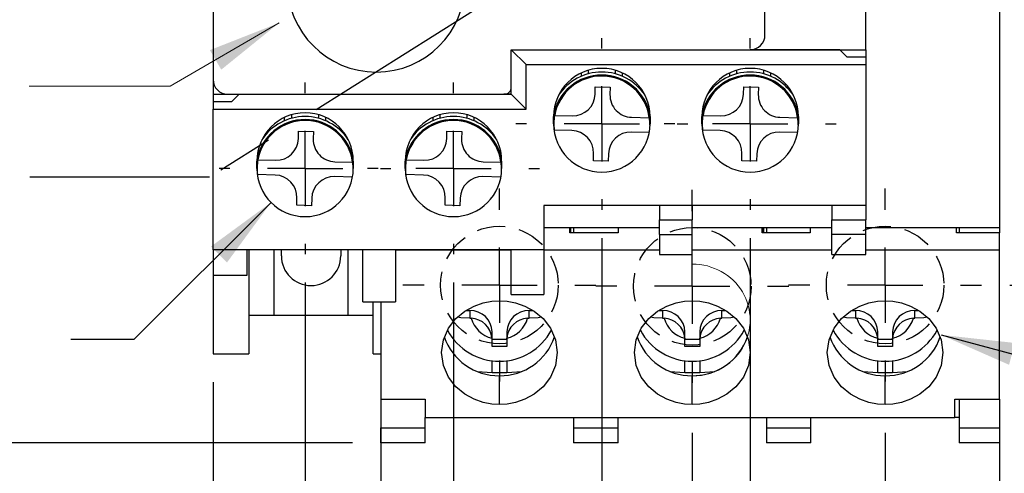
# Model space of a CAD drawing. Header units: millimetres. Extents: x 0 to 419, y 0 to 324.
# Tile 3 of 9: x 72 to 138, y 74 to 105. Entities that reach past the tile are written whole.
import ezdxf

# ---------------------------------------------------------------- set-up
doc = ezdxf.new("R2010")
doc.units = ezdxf.units.MM
doc.header["$LTSCALE"] = 1.5
doc.linetypes.add('CENTERX2', pattern=[20.32, 12.7, -2.54, 2.54, -2.54])
doc.linetypes.add('HIDDEN', pattern=[1.905, 1.27, -0.635])
doc.layers.add('CENTER', color=40, linetype='CENTERX2')
doc.layers.add('HIDDEN', color=102, linetype='HIDDEN')
doc.layers.add('DIMENSIONS', color=140, linetype='Continuous', lineweight=25)
doc.layers.add('TEXT', color=140, linetype='Continuous', lineweight=25)
doc.styles.add('SLDTEXTSTYLE0', font='TXT', dxfattribs={"width": 0.7})
doc.dimstyles.new('SLDDIMSTYLE0', dxfattribs={"dimtxt": 3.237012, "dimasz": 4.953, "dimexe": 0, "dimexo": 0.0625, "dimgap": 0.809253, "dimtad": 0, "dimtih": 1, "dimtoh": 1, "dimdec": 1, "dimrnd": 1e-09, "dimzin": 4, "dimdsep": 46, "dimtxsty": 'SLDTEXTSTYLE0', "dimsah": 1, "dimcen": 0.09, "dimadec": 0, "dimazin": 1, "dimtfac": 1, "dimtdec": 1, "dimtofl": 0, "dimtmove": 0, "dimatfit": 3, "dimfxl": 0, "dimfrac": 2, "dimtolj": 1, "dimtzin": 12, "dimarcsym": 0})
doc.dimstyles.new('SLDDIMSTYLE1', dxfattribs={"dimtxt": 3.237012, "dimasz": 4.953, "dimexe": 0, "dimexo": 0.0625, "dimgap": 0.809253, "dimtad": 0, "dimtih": 1, "dimtoh": 1, "dimdec": 1, "dimrnd": 1e-09, "dimzin": 4, "dimdsep": 46, "dimtxsty": 'SLDTEXTSTYLE0', "dimsah": 1, "dimcen": 0.09, "dimadec": 0, "dimazin": 1, "dimtfac": 1, "dimtdec": 1, "dimtmove": 0, "dimatfit": 0, "dimfxl": 0, "dimfrac": 2, "dimtolj": 1, "dimtzin": 12, "dimarcsym": 0})
doc.dimstyles.new('SLDDIMSTYLE2', dxfattribs={"dimtxt": 3.237012, "dimasz": 4.953, "dimexe": 0, "dimexo": 0.0625, "dimgap": 0.809253, "dimtad": 0, "dimtih": 1, "dimtoh": 1, "dimdec": 1, "dimrnd": 1e-09, "dimzin": 12, "dimdsep": 46, "dimtxsty": 'SLDTEXTSTYLE0', "dimsah": 1, "dimcen": 0.09, "dimadec": 0, "dimazin": 3, "dimtfac": 1, "dimtdec": 1, "dimtmove": 0, "dimatfit": 0, "dimfxl": 0, "dimfrac": 2, "dimtolj": 1, "dimtzin": 12, "dimarcsym": 0})
doc.dimstyles.new('SLDDIMSTYLE3', dxfattribs={"dimtxt": 3.237012, "dimasz": 4.953, "dimexe": 0, "dimexo": 0.0625, "dimgap": 0.809253, "dimtad": 0, "dimtih": 1, "dimtoh": 1, "dimdec": 1, "dimrnd": 1e-09, "dimzin": 12, "dimdsep": 46, "dimtxsty": 'SLDTEXTSTYLE0', "dimsah": 1, "dimcen": 0.09, "dimadec": 0, "dimazin": 3, "dimtfac": 1, "dimtdec": 1, "dimtofl": 0, "dimtmove": 0, "dimatfit": 3, "dimfxl": 0, "dimfrac": 2, "dimtolj": 1, "dimtzin": 12, "dimarcsym": 0})
doc.dimstyles.new('SLDDIMSTYLE4', dxfattribs={"dimtxt": 3.237012, "dimasz": 4.953, "dimexe": 0, "dimexo": 0.0625, "dimgap": 0.809253, "dimtad": 0, "dimtih": 1, "dimtoh": 1, "dimdec": 1, "dimrnd": 1e-09, "dimzin": 12, "dimdsep": 46, "dimtxsty": 'SLDTEXTSTYLE0', "dimsah": 1, "dimcen": 0, "dimadec": 0, "dimazin": 3, "dimtfac": 1, "dimtdec": 1, "dimtofl": 0, "dimtmove": 0, "dimatfit": 3, "dimfxl": 0, "dimfrac": 2, "dimtolj": 1, "dimtzin": 12, "dimarcsym": 0})
doc.dimstyles.new('SLDDIMSTYLE5', dxfattribs={"dimtxt": 3.237012, "dimasz": 4.953, "dimexe": 0, "dimexo": 0.0625, "dimgap": 0.809253, "dimtad": 0, "dimtih": 1, "dimtoh": 1, "dimdec": 1, "dimrnd": 1e-09, "dimzin": 12, "dimdsep": 46, "dimtxsty": 'SLDTEXTSTYLE0', "dimsah": 1, "dimcen": 0, "dimadec": 0, "dimazin": 3, "dimtfac": 1, "dimtdec": 1, "dimtofl": 0, "dimtmove": 0, "dimatfit": 3, "dimfxl": 0, "dimfrac": 2, "dimtolj": 1, "dimtzin": 12, "dimarcsym": 0})
doc.dimstyles.new('SLDDIMSTYLE6', dxfattribs={"dimtxt": 0.18, "dimasz": 4.953, "dimexe": 0, "dimexo": 0.0625, "dimgap": 0, "dimtad": 0, "dimtih": 1, "dimtoh": 1, "dimdec": 0, "dimrnd": 1e-09, "dimzin": 0, "dimdsep": 46, "dimtxsty": 'Standard', "dimsah": 1, "dimcen": 0.09, "dimadec": 0, "dimazin": 0, "dimtfac": 4.953, "dimtdec": 0, "dimtofl": 0, "dimtmove": 0, "dimatfit": 3, "dimfxl": 0, "dimfrac": 2, "dimtolj": 1, "dimtzin": 0, "dimarcsym": 0})

# ---------------------------------------------------------------- blocks, each defined once
blk = doc.blocks.new('_D')
at = {"layer": 'DIMENSIONS'}
for p, q in [((91.732, 203.328), (28.877, 203.328)), ((33.639, 203.328), (33.639, 155.533)), ((28.83, 129.996), (27.743, 129.996)), ((27.743, 129.996), (27.743, 124.851)), ((38.449, 129.996), (39.536, 129.996)), ((39.536, 129.996), (39.536, 124.851)), ((27.743, 124.851), (28.83, 124.851)), ((39.536, 124.851), (38.449, 124.851)), ((33.639, 76.331), (33.639, 124.127)), ((94.034, 76.331), (28.877, 76.331))]:
    blk.add_line(p, q, dxfattribs=at)
for points in [[(33.639, 203.328), (32.877, 198.375), (34.401, 198.375)], [(33.639, 76.331), (34.401, 81.284), (32.877, 81.284)]]:
    blk.add_solid(points, dxfattribs=at)
at = {"layer": 'DIMENSIONS', "char_height": 3.175, "attachment_point": 1, "style": 'SLDTEXTSTYLE0'}
for s, insert in [('SC-E02(X)', (22.351, 154.481)), ('THROUGH', (22.824, 149.336)), ('SC-E05(X)', (22.351, 144.192)), ('127.0', (27.483, 134.814)), ('5.00', (28.83, 128.944))]:
    blk.add_mtext(s, dxfattribs=dict(at, insert=insert))
blk = doc.blocks.new('_D_6')
at = {"layer": 'DIMENSIONS'}
for p, q in [((110.839, 90.136), (110.839, 62.971)), ((120.839, 90.136), (120.839, 62.971)), ((110.839, 67.734), (101.314, 67.734)), ((120.839, 67.734), (138.813, 67.734)), ((143.199, 67.734), (142.112, 67.734)), ((142.112, 67.734), (142.112, 62.589)), ((152.818, 67.734), (153.905, 67.734)), ((153.905, 67.734), (153.905, 62.589)), ((142.112, 62.589), (143.199, 62.589)), ((153.905, 62.589), (152.818, 62.589))]:
    blk.add_line(p, q, dxfattribs=at)
for points in [[(110.839, 67.734), (105.886, 68.496), (105.886, 66.972)], [(120.839, 67.734), (125.792, 66.972), (125.792, 68.496)]]:
    blk.add_solid(points, dxfattribs=at)
at = {"layer": 'DIMENSIONS', "char_height": 3.175, "attachment_point": 1, "style": 'SLDTEXTSTYLE0'}
for s, insert in [('10.0', (143.199, 72.551)), ('0.39', (143.199, 66.682))]:
    blk.add_mtext(s, dxfattribs=dict(at, insert=insert))
blk = doc.blocks.new('_D_7')
at = {"layer": 'DIMENSIONS'}
for p, q in [((90.839, 87.136), (90.839, 51.684)), ((100.839, 87.136), (100.839, 71.911)), ((100.839, 69.625), (100.839, 51.684)), ((67.618, 56.447), (66.531, 56.447)), ((66.531, 56.447), (66.531, 51.302)), ((77.238, 56.447), (78.325, 56.447)), ((78.325, 56.447), (78.325, 51.302)), ((90.839, 56.447), (81.623, 56.447)), ((100.839, 56.447), (110.364, 56.447)), ((66.531, 51.302), (67.618, 51.302)), ((78.325, 51.302), (77.238, 51.302))]:
    blk.add_line(p, q, dxfattribs=at)
for points in [[(90.839, 56.447), (85.886, 57.209), (85.886, 55.685)], [(100.839, 56.447), (105.792, 55.685), (105.792, 57.209)]]:
    blk.add_solid(points, dxfattribs=at)
at = {"layer": 'DIMENSIONS', "char_height": 3.175, "attachment_point": 1, "style": 'SLDTEXTSTYLE0'}
for s, insert in [('10.0', (67.618, 61.264)), ('0.39', (67.618, 55.395))]:
    blk.add_mtext(s, dxfattribs=dict(at, insert=insert))
blk = doc.blocks.new('_D_8')
at = {"layer": 'DIMENSIONS'}
for p, q in [((84.639, 80.426), (84.639, 66.005)), ((95.939, 77.376), (95.939, 66.005)), ((62.112, 70.768), (61.025, 70.768)), ((61.025, 70.768), (61.025, 65.623)), ((71.731, 70.768), (72.818, 70.768)), ((72.818, 70.768), (72.818, 65.623)), ((84.639, 70.768), (76.117, 70.768)), ((95.939, 70.768), (105.464, 70.768)), ((61.025, 65.623), (62.112, 65.623)), ((72.818, 65.623), (71.731, 65.623))]:
    blk.add_line(p, q, dxfattribs=at)
for points in [[(84.639, 70.768), (79.686, 71.53), (79.686, 70.006)], [(95.939, 70.768), (100.892, 70.006), (100.892, 71.53)]]:
    blk.add_solid(points, dxfattribs=at)
at = {"layer": 'DIMENSIONS', "char_height": 3.175, "attachment_point": 1, "style": 'SLDTEXTSTYLE0'}
for s, insert in [('11.3', (62.112, 75.585)), ('0.44', (62.112, 69.716))]:
    blk.add_mtext(s, dxfattribs=dict(at, insert=insert))
blk = doc.blocks.new('_D_9')
at = {"layer": 'DIMENSIONS'}
for p, q in [((116.939, 77.008), (116.939, 42.773)), ((129.939, 77.008), (129.939, 68.877)), ((129.939, 66.591), (129.939, 42.773)), ((116.939, 47.535), (107.414, 47.535)), ((118.63, 47.535), (117.543, 47.535)), ((117.543, 47.535), (117.543, 42.391)), ((128.249, 47.535), (129.336, 47.535)), ((129.336, 47.535), (129.336, 42.391)), ((129.939, 47.535), (139.464, 47.535)), ((117.543, 42.391), (118.63, 42.391)), ((129.336, 42.391), (128.249, 42.391))]:
    blk.add_line(p, q, dxfattribs=at)
for points in [[(116.939, 47.535), (111.986, 48.297), (111.986, 46.773)], [(129.939, 47.535), (134.892, 46.773), (134.892, 48.297)]]:
    blk.add_solid(points, dxfattribs=at)
at = {"layer": 'DIMENSIONS', "char_height": 3.175, "attachment_point": 1, "style": 'SLDTEXTSTYLE0'}
for s, insert in [('13.0', (118.63, 52.353)), ('0.51', (118.63, 46.483))]:
    blk.add_mtext(s, dxfattribs=dict(at, insert=insert))
blk = doc.blocks.new('_D_10')
at = {"layer": 'DIMENSIONS'}
for p, q in [((130.544, 123.831), (136.496, 123.831)), ((138.782, 123.831), (170.523, 123.831)), ((165.761, 123.831), (165.761, 105.951)), ((160.951, 100.081), (159.864, 100.081)), ((159.864, 100.081), (159.864, 94.937)), ((170.57, 100.081), (171.657, 100.081)), ((171.657, 100.081), (171.657, 94.937)), ((159.864, 94.937), (160.951, 94.937)), ((171.657, 94.937), (170.57, 94.937)), ((165.761, 76.331), (165.761, 94.212)), ((139.544, 76.331), (170.523, 76.331))]:
    blk.add_line(p, q, dxfattribs=at)
for points in [[(165.761, 123.831), (164.999, 118.878), (166.523, 118.878)], [(165.761, 76.331), (166.523, 81.284), (164.999, 81.284)]]:
    blk.add_solid(points, dxfattribs=at)
at = {"layer": 'DIMENSIONS', "char_height": 3.175, "attachment_point": 1, "style": 'SLDTEXTSTYLE0'}
for s, insert in [('47.5', (160.951, 104.899)), ('1.87', (160.951, 99.029))]:
    blk.add_mtext(s, dxfattribs=dict(at, insert=insert))
blk = doc.blocks.new('_D_11')
at = {"layer": 'DIMENSIONS'}
for p, q in [((129.939, 77.008), (129.939, 68.877)), ((137.639, 77.376), (137.639, 68.877)), ((129.939, 66.591), (129.939, 51.684)), ((137.639, 66.591), (137.639, 51.684)), ((129.939, 56.447), (120.414, 56.447)), ((137.639, 56.447), (147.627, 56.447)), ((152.013, 56.447), (150.926, 56.447)), ((150.926, 56.447), (150.926, 51.302)), ((161.632, 56.447), (162.719, 56.447)), ((162.719, 56.447), (162.719, 51.302)), ((150.926, 51.302), (152.013, 51.302)), ((162.719, 51.302), (161.632, 51.302))]:
    blk.add_line(p, q, dxfattribs=at)
for points in [[(129.939, 56.447), (124.986, 57.209), (124.986, 55.685)], [(137.639, 56.447), (142.592, 55.685), (142.592, 57.209)]]:
    blk.add_solid(points, dxfattribs=at)
at = {"layer": 'DIMENSIONS', "char_height": 3.175, "attachment_point": 1, "style": 'SLDTEXTSTYLE0'}
for s, insert in [('7.7', (153.36, 61.264)), ('0.30', (152.013, 55.395))]:
    blk.add_mtext(s, dxfattribs=dict(at, insert=insert))
blk = doc.blocks.new('_D_12')
at = {"layer": 'DIMENSIONS'}
for p, q in [((84.639, 119.236), (84.639, 134.378)), ((110.839, 105.526), (110.839, 134.378)), ((61.672, 129.615), (60.585, 129.615)), ((60.585, 129.615), (60.585, 124.471)), ((71.291, 129.615), (72.378, 129.615)), ((72.378, 129.615), (72.378, 124.471)), ((84.639, 129.615), (75.677, 129.615)), ((110.839, 129.615), (120.364, 129.615)), ((60.585, 124.471), (61.672, 124.471)), ((72.378, 124.471), (71.291, 124.471))]:
    blk.add_line(p, q, dxfattribs=at)
for points in [[(84.639, 129.615), (79.686, 130.377), (79.686, 128.853)], [(110.839, 129.615), (115.792, 128.853), (115.792, 130.377)]]:
    blk.add_solid(points, dxfattribs=at)
at = {"layer": 'DIMENSIONS', "char_height": 3.175, "attachment_point": 1, "style": 'SLDTEXTSTYLE0'}
for s, insert in [('26.2', (61.672, 134.433)), ('1.03', (61.672, 128.563))]:
    blk.add_mtext(s, dxfattribs=dict(at, insert=insert))
blk = doc.blocks.new('_D_13')
at = {"layer": 'DIMENSIONS'}
for p, q in [((130.544, 123.831), (152.457, 123.831)), ((147.695, 123.831), (147.695, 111.269)), ((142.885, 105.399), (141.798, 105.399)), ((141.798, 105.399), (141.798, 100.255)), ((152.504, 105.399), (153.591, 105.399)), ((153.591, 105.399), (153.591, 100.255)), ((141.798, 100.255), (142.885, 100.255)), ((153.591, 100.255), (152.504, 100.255)), ((147.695, 86.968), (147.695, 99.53)), ((138.348, 86.968), (152.457, 86.968))]:
    blk.add_line(p, q, dxfattribs=at)
for points in [[(147.695, 123.831), (146.933, 118.878), (148.457, 118.878)], [(147.695, 86.968), (148.457, 91.921), (146.933, 91.921)]]:
    blk.add_solid(points, dxfattribs=at)
at = {"layer": 'DIMENSIONS', "char_height": 3.175, "attachment_point": 1, "style": 'SLDTEXTSTYLE0'}
for s, insert in [('36.9', (142.885, 110.217)), ('1.45', (142.885, 104.348))]:
    blk.add_mtext(s, dxfattribs=dict(at, insert=insert))
blk = doc.blocks.new('_D_14')
at = {"layer": 'DIMENSIONS'}
for p, q in [((88.541, 92.533), (79.295, 83.287)), ((79.295, 83.287), (75.049, 83.287))]:
    blk.add_line(p, q, dxfattribs=at)
blk.add_solid([(88.541, 92.533), (84.5, 89.57), (85.578, 88.492)], dxfattribs=at)
at = {"layer": 'DIMENSIONS', "char_height": 3.175, "attachment_point": 1, "style": 'SLDTEXTSTYLE0'}
for s, insert in [('4X', (62.181, 87.38)), ('%%c', (57.285, 82.235)), ('M3.5', (62.173, 82.235))]:
    blk.add_mtext(s, dxfattribs=dict(at, insert=insert))
blk = doc.blocks.new('_D_15')
at = {"layer": 'DIMENSIONS'}
for p, q in [((133.707, 83.606), (141.485, 81.521)), ((141.485, 81.521), (145.012, 81.521))]:
    blk.add_line(p, q, dxfattribs=at)
blk.add_solid([(133.707, 83.606), (138.294, 81.588), (138.688, 83.06)], dxfattribs=at)
at = {"layer": 'DIMENSIONS', "char_height": 3.175, "attachment_point": 1, "style": 'SLDTEXTSTYLE0'}
for s, insert in [('3X', (151.66, 85.614)), ('%%c', (148.881, 80.469)), ('M4', (155.157, 80.469))]:
    blk.add_mtext(s, dxfattribs=dict(at, insert=insert))
blk = doc.blocks.new('SW_CENTERMARKSYMBOL_0')
at = {"layer": 'CENTER', "color": 0}
for p, q in [((0, 5.08), (0, 5.79)), ((0, 0), (0, 2.54)), ((-5.08, 0), (-5.79, 0)), ((0, 0), (-2.54, 0)), ((0, 0), (0, -2.54)), ((0, 0), (2.54, 0)), ((5.08, 0), (5.79, 0)), ((0, -5.08), (0, -5.79))]:
    blk.add_line(p, q, dxfattribs=at)
blk = doc.blocks.new('SW_CENTERMARKSYMBOL_1')
at = {"layer": 'CENTER', "color": 0}
for p, q in [((0, 5.08), (0, 5.79)), ((0, 0), (0, 2.54)), ((-5.08, 0), (-5.79, 0)), ((0, 0), (-2.54, 0)), ((0, 0), (0, -2.54)), ((0, 0), (2.54, 0)), ((5.08, 0), (5.79, 0)), ((0, -5.08), (0, -5.79))]:
    blk.add_line(p, q, dxfattribs=at)
blk = doc.blocks.new('SW_CENTERMARKSYMBOL_2')
at = {"layer": 'CENTER', "color": 0}
for p, q in [((0, 5.08), (0, 5.79)), ((0, 0), (0, 2.54)), ((-5.08, 0), (-5.79, 0)), ((0, 0), (-2.54, 0)), ((0, 0), (0, -2.54)), ((0, 0), (2.54, 0)), ((5.08, 0), (5.79, 0)), ((0, -5.08), (0, -5.79))]:
    blk.add_line(p, q, dxfattribs=at)
blk = doc.blocks.new('SW_CENTERMARKSYMBOL_3')
at = {"layer": 'CENTER', "color": 0}
for p, q in [((0, 5.08), (0, 5.79)), ((0, 0), (0, 2.54)), ((-5.08, 0), (-5.79, 0)), ((0, 0), (-2.54, 0)), ((0, 0), (0, -2.54)), ((0, 0), (2.54, 0)), ((5.08, 0), (5.79, 0)), ((0, -5.08), (0, -5.79))]:
    blk.add_line(p, q, dxfattribs=at)
blk = doc.blocks.new('SW_CENTERMARKSYMBOL_4')
at = {"layer": 'CENTER', "color": 0}
for p, q in [((0, 5.08), (0, 6.503)), ((0, 0), (0, 2.54)), ((-5.08, 0), (-6.503, 0)), ((0, 0), (-2.54, 0)), ((0, 0), (0, -2.54)), ((0, 0), (2.54, 0)), ((5.08, 0), (6.503, 0)), ((0, -5.08), (0, -6.503))]:
    blk.add_line(p, q, dxfattribs=at)
blk = doc.blocks.new('SW_CENTERMARKSYMBOL_5')
at = {"layer": 'CENTER', "color": 0}
for p, q in [((0, 5.08), (0, 6.503)), ((0, 0), (0, 2.54)), ((-5.08, 0), (-6.503, 0)), ((0, 0), (-2.54, 0)), ((0, 0), (0, -2.54)), ((0, 0), (2.54, 0)), ((5.08, 0), (6.503, 0)), ((0, -5.08), (0, -6.503))]:
    blk.add_line(p, q, dxfattribs=at)
blk = doc.blocks.new('SW_CENTERMARKSYMBOL_6')
at = {"layer": 'CENTER', "color": 0}
for p, q in [((0, 5.08), (0, 6.503)), ((0, 0), (0, 2.54)), ((-5.08, 0), (-6.503, 0)), ((0, 0), (-2.54, 0)), ((0, 0), (0, -2.54)), ((0, 0), (2.54, 0)), ((5.08, 0), (6.503, 0)), ((0, -5.08), (0, -6.503))]:
    blk.add_line(p, q, dxfattribs=at)

msp = doc.modelspace()

# ---------------------------------------------------------------- linework, layer by layer
for p, q in [((84.639, 116.331), (84.639, 100.831)), ((121.839, 103.831), (121.839, 116.331)), ((137.639, 116.431), (137.639, 90.831)), ((128.639, 102.831), (128.639, 106.531)), ((104.739, 102.831), (120.839, 102.831)), ((104.739, 100.331), (104.739, 102.831)), ((104.739, 102.831), (105.739, 101.831)), ((126.889, 102.831), (120.839, 102.831)), ((120.848, 102.831), (128.639, 102.831)), ((127.389, 102.331), (126.889, 102.831)), ((128.639, 102.331), (127.389, 102.331)), ((128.639, 102.831), (128.639, 102.331)), ((128.639, 102.331), (128.639, 101.831)), ((105.739, 98.831), (105.739, 101.831)), ((105.739, 101.831), (128.639, 101.831)), ((128.639, 101.831), (128.639, 92.331)), ((109.439, 101.264), (109.439, 101.039)), ((109.939, 101.214), (109.939, 101.454)), ((111.739, 101.454), (111.739, 101.214)), ((112.239, 101.039), (112.239, 101.264)), ((119.439, 101.264), (119.439, 101.039)), ((119.939, 101.214), (119.939, 101.454)), ((121.739, 101.454), (121.739, 101.214)), ((122.239, 101.039), (122.239, 101.264)), ((84.639, 100.831), (84.639, 99.831)), ((104.739, 99.831), (104.739, 100.331)), ((110.39, 99.843), (110.403, 100.343)), ((110.403, 100.343), (111.402, 100.318)), ((111.402, 100.318), (111.39, 99.818)), ((120.39, 99.843), (120.403, 100.343)), ((120.403, 100.343), (121.402, 100.318)), ((121.402, 100.318), (121.39, 99.818)), ((84.639, 99.831), (85.631, 99.831)), ((84.639, 99.831), (84.639, 99.331)), ((85.639, 99.831), (104.239, 99.831)), ((86.389, 99.831), (85.889, 99.331)), ((104.739, 99.831), (104.239, 99.831)), ((104.245, 99.831), (104.739, 99.831)), ((104.739, 99.831), (105.739, 98.831)), ((104.739, 99.831), (104.739, 99.831)), ((85.889, 99.331), (84.639, 99.331)), ((84.639, 99.331), (84.639, 98.831)), ((84.639, 89.331), (84.639, 98.831)), ((84.639, 98.831), (105.739, 98.831)), ((89.439, 98.264), (89.439, 98.039)), ((89.939, 98.214), (89.939, 98.454)), ((91.739, 98.454), (91.739, 98.214)), ((92.239, 98.039), (92.239, 98.264)), ((99.439, 98.264), (99.439, 98.039)), ((99.939, 98.214), (99.939, 98.454)), ((101.739, 98.454), (101.739, 98.214)), ((102.239, 98.039), (102.239, 98.264)), ((107.589, 97.831), (107.589, 98.331)), ((107.624, 98.412), (107.591, 98.413)), ((107.663, 98.412), (108.853, 98.382)), ((112.851, 98.281), (114.041, 98.251)), ((114.089, 98.331), (114.089, 97.831)), ((117.589, 97.831), (117.589, 98.331)), ((117.624, 98.412), (117.591, 98.413)), ((117.663, 98.412), (118.853, 98.382)), ((122.851, 98.281), (124.041, 98.251)), ((124.089, 98.331), (124.089, 97.831)), ((107.59, 97.913), (107.589, 97.831)), ((107.606, 97.913), (107.59, 97.913)), ((114.073, 97.75), (114.088, 97.749)), ((117.59, 97.913), (117.589, 97.831)), ((117.606, 97.913), (117.59, 97.913)), ((124.073, 97.75), (124.088, 97.749)), ((90.39, 96.843), (90.403, 97.343)), ((90.403, 97.343), (91.402, 97.318)), ((91.402, 97.318), (91.39, 96.818)), ((100.39, 96.843), (100.403, 97.343)), ((100.403, 97.343), (101.402, 97.318)), ((101.402, 97.318), (101.39, 96.818)), ((108.827, 97.382), (107.638, 97.412)), ((114.016, 97.251), (112.826, 97.281)), ((118.827, 97.382), (117.638, 97.412)), ((124.016, 97.251), (122.826, 97.281)), ((110.277, 95.345), (110.289, 95.844)), ((111.289, 95.819), (111.276, 95.319)), ((120.277, 95.345), (120.289, 95.844)), ((121.289, 95.819), (121.276, 95.319)), ((87.589, 94.831), (87.589, 95.331)), ((87.59, 94.913), (87.589, 94.831)), ((87.606, 94.913), (87.59, 94.913)), ((87.624, 95.412), (87.591, 95.413)), ((87.663, 95.412), (88.853, 95.382)), ((92.851, 95.281), (94.041, 95.251)), ((94.089, 95.331), (94.089, 94.831)), ((97.589, 94.831), (97.589, 95.331)), ((97.606, 94.913), (97.59, 94.913)), ((97.624, 95.412), (97.591, 95.413)), ((97.663, 95.412), (98.853, 95.382)), ((102.851, 95.281), (104.041, 95.251)), ((104.089, 95.331), (104.089, 94.831)), ((111.276, 95.319), (110.277, 95.345)), ((121.276, 95.319), (120.277, 95.345)), ((88.827, 94.382), (87.638, 94.412)), ((94.016, 94.251), (92.826, 94.281)), ((94.073, 94.75), (94.088, 94.749)), ((98.827, 94.382), (97.638, 94.412)), ((104.016, 94.251), (102.826, 94.281)), ((104.073, 94.75), (104.088, 94.749)), ((90.277, 92.345), (90.289, 92.844)), ((91.276, 92.319), (90.277, 92.345)), ((91.289, 92.819), (91.276, 92.319)), ((100.277, 92.345), (100.289, 92.844)), ((101.276, 92.319), (100.277, 92.345)), ((101.289, 92.819), (101.276, 92.319)), ((106.939, 92.331), (106.939, 89.331)), ((128.639, 92.331), (106.939, 92.331)), ((114.739, 92.331), (114.739, 91.367)), ((116.939, 92.331), (116.939, 91.367)), ((126.339, 92.331), (126.339, 91.367)), ((128.639, 92.331), (128.639, 91.367)), ((114.739, 91.367), (116.939, 91.367)), ((114.739, 90.367), (114.739, 91.367)), ((116.939, 90.367), (116.939, 91.367)), ((126.339, 91.367), (128.639, 91.367)), ((126.339, 90.367), (126.339, 91.367)), ((128.639, 90.367), (128.639, 91.367)), ((114.739, 90.831), (106.939, 90.831)), ((108.689, 90.497), (108.689, 90.831)), ((111.939, 90.497), (108.689, 90.497)), ((108.739, 90.831), (108.739, 90.538)), ((108.739, 90.538), (108.739, 90.497)), ((108.939, 90.831), (108.939, 90.497)), ((111.939, 90.831), (111.939, 90.497)), ((114.739, 90.367), (116.939, 90.367)), ((114.739, 90.367), (114.739, 89.031)), ((126.339, 90.831), (116.939, 90.831)), ((116.939, 89.031), (116.939, 90.367)), ((121.639, 90.497), (121.639, 90.831)), ((124.889, 90.497), (121.639, 90.497)), ((121.739, 90.831), (121.739, 90.538)), ((121.739, 90.538), (121.739, 90.497)), ((121.939, 90.831), (121.939, 90.497)), ((124.889, 90.831), (124.889, 90.497)), ((128.639, 90.367), (126.339, 90.367)), ((126.339, 89.031), (126.339, 90.367)), ((137.639, 90.831), (128.639, 90.831)), ((128.639, 89.031), (128.639, 90.367)), ((134.739, 90.497), (134.739, 90.831)), ((137.639, 90.497), (134.739, 90.497)), ((134.939, 90.831), (134.939, 90.497)), ((137.639, 90.831), (137.639, 90.497)), ((137.639, 89.329), (137.639, 90.497)), ((106.939, 89.331), (84.639, 89.331)), ((84.639, 89.331), (84.639, 87.631)), ((86.939, 87.631), (86.939, 89.331)), ((87.039, 89.331), (87.039, 82.331)), ((88.739, 89.331), (88.739, 84.931)), ((89.239, 88.931), (89.239, 89.331)), ((93.239, 89.331), (93.239, 88.931)), ((93.739, 84.931), (93.739, 89.331)), ((94.739, 85.831), (94.739, 89.331)), ((96.939, 89.331), (96.939, 85.831)), ((104.739, 89.329), (96.939, 89.329)), ((104.739, 86.331), (104.739, 89.331)), ((106.939, 89.331), (106.939, 86.331)), ((114.739, 89.329), (106.939, 89.329)), ((114.739, 89.031), (116.939, 89.031)), ((126.339, 89.329), (116.939, 89.329)), ((126.339, 89.031), (128.639, 89.031)), ((137.639, 89.329), (128.639, 89.329)), ((137.639, 79.281), (137.639, 89.329)), ((84.639, 87.631), (86.939, 87.631)), ((84.639, 87.631), (84.639, 82.331)), ((104.739, 86.331), (106.939, 86.331)), ((94.739, 85.831), (96.939, 85.831)), ((95.439, 82.331), (95.439, 85.831)), ((95.939, 85.831), (95.939, 79.281)), ((101.677, 85.25), (101.939, 85.25)), ((101.939, 85.25), (101.939, 84.733)), ((105.939, 84.733), (105.939, 85.25)), ((105.939, 85.25), (106.201, 85.25)), ((114.677, 85.25), (114.939, 85.25)), ((114.939, 85.25), (114.939, 84.733)), ((118.939, 84.733), (118.939, 85.25)), ((118.939, 85.25), (119.201, 85.25)), ((127.677, 85.25), (127.939, 85.25)), ((127.939, 85.25), (127.939, 84.733)), ((131.939, 84.733), (131.939, 85.25)), ((131.939, 85.25), (132.201, 85.25)), ((87.039, 84.931), (88.739, 84.931)), ((88.739, 84.931), (93.739, 84.931)), ((93.739, 84.931), (95.439, 84.931)), ((103.439, 83.284), (103.439, 83.801)), ((104.439, 83.801), (104.439, 83.284)), ((116.439, 83.284), (116.439, 83.801)), ((117.439, 83.801), (117.439, 83.284)), ((129.439, 83.284), (129.439, 83.801)), ((130.439, 83.801), (130.439, 83.284)), ((103.439, 83.318), (104.439, 83.318)), ((103.439, 82.823), (103.439, 83.284)), ((104.439, 83.284), (104.439, 82.823)), ((116.439, 83.318), (117.439, 83.318)), ((116.439, 82.823), (116.439, 83.284)), ((117.439, 83.284), (117.439, 82.823)), ((129.439, 83.318), (130.439, 83.318)), ((129.439, 82.823), (129.439, 83.284)), ((130.439, 83.284), (130.439, 82.823)), ((84.639, 82.331), (87.039, 82.331)), ((95.439, 82.331), (95.939, 82.331)), ((104.439, 82.823), (103.439, 82.823)), ((117.439, 82.823), (116.439, 82.823)), ((130.439, 82.823), (129.439, 82.823)), ((103.44, 81.075), (103.44, 81.873)), ((104.439, 81.871), (104.439, 81.075)), ((116.44, 81.075), (116.44, 81.873)), ((117.439, 81.871), (117.439, 81.075)), ((129.44, 81.075), (129.44, 81.873)), ((130.439, 81.871), (130.439, 81.075)), ((102.428, 81.142), (103.44, 81.075)), ((104.439, 81.075), (105.451, 81.142)), ((115.428, 81.142), (116.44, 81.075)), ((117.439, 81.075), (118.451, 81.142)), ((128.428, 81.142), (129.44, 81.075)), ((130.439, 81.075), (131.451, 81.142)), ((103.939, 78.913), (103.939, 80.848)), ((116.939, 78.913), (116.939, 80.848)), ((129.939, 78.913), (129.939, 80.848)), ((95.939, 79.281), (98.939, 79.281)), ((95.939, 79.281), (95.939, 77.331)), ((98.939, 79.281), (98.939, 78.031)), ((134.639, 79.281), (137.639, 79.281)), ((134.639, 78.031), (134.639, 79.281)), ((134.939, 79.281), (134.939, 77.331)), ((137.639, 79.281), (137.639, 77.331)), ((98.939, 78.031), (134.639, 78.031)), ((98.939, 77.331), (98.939, 78.031)), ((108.939, 78.031), (108.939, 77.331)), ((111.939, 77.331), (111.939, 78.031)), ((121.939, 78.031), (121.939, 77.331)), ((124.939, 77.331), (124.939, 78.031)), ((134.939, 78.031), (134.639, 78.031)), ((95.939, 77.331), (98.939, 77.331)), ((95.939, 76.331), (95.939, 77.331)), ((98.939, 76.331), (98.939, 77.331)), ((108.939, 77.331), (111.939, 77.331)), ((108.939, 77.331), (108.939, 76.331)), ((111.939, 76.331), (111.939, 77.331)), ((121.939, 77.331), (124.939, 77.331)), ((121.939, 77.331), (121.939, 76.331)), ((124.939, 76.331), (124.939, 77.331)), ((134.939, 77.331), (137.639, 77.331)), ((134.939, 77.331), (134.939, 76.331)), ((137.639, 77.331), (137.639, 76.331)), ((98.939, 76.331), (95.939, 76.331)), ((111.939, 76.331), (108.939, 76.331)), ((124.939, 76.331), (121.939, 76.331)), ((137.639, 76.331), (134.939, 76.331))]:
    msp.add_line(p, q)
at = {"flags": 128}
for points in [[(97.59, 94.913), (97.618, 94.404), (97.622, 94.37)], [(108.739, 90.538), (108.72, 90.669), (108.689, 90.732)], [(103.939, 78.913), (103.422, 78.944), (102.847, 79.053), (102.23, 79.267), (101.599, 79.612), (101.001, 80.111), (100.498, 80.764), (100.159, 81.549), (100.039, 82.41), (100.159, 83.27), (100.498, 84.055), (101.001, 84.709), (101.599, 85.207), (102.23, 85.553), (102.847, 85.766), (103.422, 85.875), (103.939, 85.906)], [(103.939, 85.906), (104.457, 85.875), (105.031, 85.766), (105.648, 85.553), (106.279, 85.207), (106.878, 84.709), (107.381, 84.055), (107.719, 83.27), (107.839, 82.41), (107.719, 81.549), (107.381, 80.764), (106.878, 80.111), (106.279, 79.612), (105.648, 79.267), (105.031, 79.053), (104.457, 78.944), (103.939, 78.913)], [(116.939, 78.913), (116.422, 78.944), (115.847, 79.053), (115.23, 79.267), (114.599, 79.612), (114.001, 80.111), (113.498, 80.764), (113.159, 81.549), (113.039, 82.41), (113.159, 83.27), (113.498, 84.055), (114.001, 84.709), (114.599, 85.207), (115.23, 85.553), (115.847, 85.766), (116.422, 85.875), (116.939, 85.906)], [(116.939, 85.906), (117.457, 85.875), (118.031, 85.766), (118.648, 85.553), (119.279, 85.207), (119.878, 84.709), (120.381, 84.055), (120.719, 83.27), (120.839, 82.41), (120.719, 81.549), (120.381, 80.764), (119.878, 80.111), (119.279, 79.612), (118.648, 79.267), (118.031, 79.053), (117.457, 78.944), (116.939, 78.913)], [(129.939, 78.913), (129.422, 78.944), (128.847, 79.053), (128.23, 79.267), (127.599, 79.612), (127.001, 80.111), (126.498, 80.764), (126.159, 81.549), (126.039, 82.41), (126.159, 83.27), (126.498, 84.055), (127.001, 84.709), (127.599, 85.207), (128.23, 85.553), (128.847, 85.766), (129.422, 85.875), (129.939, 85.906)], [(129.939, 85.906), (130.457, 85.875), (131.031, 85.766), (131.648, 85.553), (132.279, 85.207), (132.878, 84.709), (133.381, 84.055), (133.719, 83.27), (133.839, 82.41), (133.719, 81.549), (133.381, 80.764), (132.878, 80.111), (132.279, 79.612), (131.648, 79.267), (131.031, 79.053), (130.457, 78.944), (129.939, 78.913)], [(101.939, 84.733), (101.339, 84.763), (101.105, 84.796)], [(101.939, 84.733), (101.995, 84.731), (102.039, 84.729)], [(105.84, 84.729), (105.896, 84.732), (105.939, 84.733)], [(106.773, 84.796), (106.543, 84.764), (105.939, 84.733)], [(114.939, 84.733), (114.339, 84.763), (114.105, 84.796)], [(114.939, 84.733), (114.995, 84.731), (115.039, 84.729)], [(118.84, 84.729), (118.896, 84.732), (118.939, 84.733)], [(119.773, 84.796), (119.543, 84.764), (118.939, 84.733)], [(127.939, 84.733), (127.339, 84.763), (127.105, 84.796)], [(127.939, 84.733), (127.995, 84.731), (128.039, 84.729)], [(131.84, 84.729), (131.896, 84.732), (131.939, 84.733)], [(132.773, 84.796), (132.543, 84.764), (131.939, 84.733)], [(103.436, 83.38), (103.439, 83.326), (103.439, 83.284)], [(104.439, 83.284), (104.441, 83.337), (104.443, 83.38)], [(116.436, 83.38), (116.439, 83.326), (116.439, 83.284)], [(117.439, 83.284), (117.441, 83.337), (117.443, 83.38)], [(129.436, 83.38), (129.439, 83.326), (129.439, 83.284)], [(130.439, 83.284), (130.441, 83.337), (130.443, 83.38)]]:
    msp.add_lwpolyline(points, dxfattribs=at)
for centre, radius, start, end in [((95.639, 107.331), 6, 180, 0), ((120.839, 103.831), 1, 270, 0), ((110.839, 98.331), 3.25, 0, 180), ((120.839, 98.331), 3.25, 0, 180), ((110.839, 97.831), 3.25, 0, 178.55524), ((110.839, 97.831), 3.3, 10.07876, 169.84049), ((110.839, 97.831), 3.229, 7.46372, 169.64675), ((110.839, 97.831), 3.5, 33.6144, 146.3856), ((120.839, 97.831), 3.25, 0, 178.55524), ((120.839, 97.831), 3.3, 10.07876, 169.84049), ((120.839, 97.831), 3.229, 7.46372, 169.64675), ((120.839, 97.831), 3.5, 33.6144, 146.3856), ((85.639, 100.831), 1, 180, 270), ((104.239, 100.331), 0.5, 270, 0), ((108.891, 99.881), 1.5, 268.55524, 358.55524), ((112.889, 99.78), 1.5, 178.55524, 268.55524), ((118.891, 99.881), 1.5, 268.55524, 358.55524), ((122.889, 99.78), 1.5, 178.55524, 268.55524), ((90.839, 95.331), 3.25, 0, 180), ((90.839, 94.831), 3.5, 33.6144, 146.3856), ((100.839, 95.331), 3.25, 0, 180), ((100.839, 94.831), 3.5, 33.6144, 146.3856), ((110.839, 97.831), 3.234, 169.66198, 178.55524), ((110.839, 97.831), 3.234, 358.55524, 7.44849), ((120.839, 97.831), 3.234, 169.66198, 178.55524), ((120.839, 97.831), 3.234, 358.55524, 7.44849), ((90.839, 94.831), 3.25, 358.55524, 178.55524), ((90.839, 94.831), 3.3, 10.07876, 169.84049), ((90.839, 94.831), 3.229, 7.46372, 169.64675), ((100.839, 94.831), 3.25, 358.55524, 178.55524), ((100.839, 94.831), 3.3, 10.07876, 169.84049), ((100.839, 94.831), 3.229, 7.46372, 169.64675), ((110.839, 97.831), 3.25, 180, 0), ((110.839, 97.831), 3.234, 178.55524, 187.44849), ((120.839, 97.831), 3.25, 180, 0), ((120.839, 97.831), 3.234, 178.55524, 187.44849), ((108.79, 95.882), 1.5, 358.55524, 88.55524), ((112.788, 95.781), 1.5, 88.55524, 178.55524), ((118.79, 95.882), 1.5, 358.55524, 88.55524), ((122.788, 95.781), 1.5, 88.55524, 178.55524), ((88.891, 96.881), 1.5, 268.55524, 358.55524), ((92.889, 96.78), 1.5, 178.55524, 268.55524), ((98.891, 96.881), 1.5, 268.55524, 358.55524), ((102.889, 96.78), 1.5, 178.55524, 268.55524), ((90.839, 94.831), 3.234, 178.55524, 187.44849), ((90.839, 94.831), 3.234, 169.66198, 178.55524), ((90.839, 94.831), 3.234, 358.55524, 7.44849), ((100.839, 94.831), 3.234, 178.55524, 187.44849), ((100.839, 94.831), 3.234, 169.66198, 178.55524), ((100.839, 94.831), 3.234, 358.55524, 7.44849), ((90.839, 94.831), 3.25, 180, 0), ((88.79, 92.882), 1.5, 358.55524, 88.55524), ((92.788, 92.781), 1.5, 88.55524, 178.55524), ((100.839, 94.831), 3.25, 180, 0), ((98.79, 92.882), 1.5, 358.55524, 88.55524), ((102.788, 92.781), 1.5, 88.55524, 178.55524), ((121.362, 90.558), 0.378, 356.88638, 46.23324), ((91.239, 88.931), 2, 180, 0), ((101.965, 83.775), 1.475, 1.01019, 90.97576), ((105.914, 83.775), 1.475, 89.02424, 178.98981), ((114.965, 83.775), 1.475, 1.01019, 90.97576), ((118.914, 83.775), 1.475, 89.02424, 178.98981), ((127.965, 83.775), 1.475, 1.01019, 90.97576), ((131.914, 83.775), 1.475, 89.02424, 178.98981), ((103.897, 85.255), 1.931, 195.801, 256.18494), ((101.966, 83.256), 1.475, 4.82168, 87.16426), ((103.978, 85.259), 1.936, 283.89875, 344.11531), ((105.913, 83.256), 1.475, 92.83574, 175.17832), ((116.897, 85.255), 1.931, 195.801, 256.18494), ((114.966, 83.256), 1.475, 4.82168, 87.16426), ((116.978, 85.259), 1.936, 283.89875, 344.11531), ((118.913, 83.256), 1.475, 92.83574, 175.17832), ((129.897, 85.255), 1.931, 195.801, 256.18494), ((127.966, 83.256), 1.475, 4.82168, 87.16426), ((129.978, 85.259), 1.936, 283.89875, 344.11531), ((131.913, 83.256), 1.475, 92.83574, 175.17832), ((103.938, 85.806), 3.979, 208.38422, 331.66757), ((116.938, 85.806), 3.979, 208.38422, 331.66757), ((129.938, 85.806), 3.979, 208.38422, 331.66757), ((103.9, 84.736), 3.888, 198.81992, 270.57464), ((103.982, 84.731), 3.883, 269.37236, 341.27085), ((116.9, 84.736), 3.888, 198.81992, 270.57464), ((116.982, 84.731), 3.883, 269.37236, 341.27085), ((129.9, 84.736), 3.888, 198.81992, 270.57464), ((129.982, 84.731), 3.883, 269.37236, 341.27085), ((103.939, 88.653), 7.594, 266.23228, 273.76772), ((116.939, 88.653), 7.594, 266.23228, 273.76772), ((129.939, 88.653), 7.594, 266.23228, 273.76772)]:
    msp.add_arc(centre, radius, start, end)
at = {"color": 179, "linetype": 'Continuous', "lineweight": 18}
msp.add_ellipse((116.939, 84.615), major_axis=(-3.9, 0), ratio=0.965926, start_param=1.570796, end_param=4.712389, dxfattribs=at)
at = {"color": 7, "linetype": 'Continuous', "lineweight": 0}
msp.add_solid([(89.084, 104.645), (84.421, 102.81), (85.189, 101.493)], dxfattribs=at)
at = {"layer": 'HIDDEN'}
for centre in [(103.939, 86.968), (129.939, 86.968), (116.939, 86.88)]:
    msp.add_circle(centre, 3.963, dxfattribs=at)
at = {"layer": 'TEXT', "linetype": 'CENTERX2', "lineweight": 18, "flags": 128}
msp.add_lwpolyline([(72.229, 100.373), (81.754, 100.373), (89.084, 104.645)], dxfattribs=at)

# ---------------------------------------------------------------- block references
at = {"layer": 'CENTER'}
for name, p in [('SW_CENTERMARKSYMBOL_2', (110.839, 97.831)), ('SW_CENTERMARKSYMBOL_3', (120.839, 97.831)), ('SW_CENTERMARKSYMBOL_1', (90.839, 94.831)), ('SW_CENTERMARKSYMBOL_0', (100.839, 94.831)), ('SW_CENTERMARKSYMBOL_5', (103.939, 86.968)), ('SW_CENTERMARKSYMBOL_4', (116.939, 86.88)), ('SW_CENTERMARKSYMBOL_6', (129.939, 86.968))]:
    msp.add_blockref(name, p, dxfattribs=at)

# ---------------------------------------------------------------- dimensions: what is measured, and where the dimension line sits
at = {"layer": 'DIMENSIONS'}
dim = msp.add_linear_dim(base=(33.639, 76.331), p1=(93.637, 203.328), p2=(95.939, 76.331), angle=90, text='SC-E02(X)\\PTHROUGH\\PSC-E05(X)\\P\\P<>', dimstyle='SLDDIMSTYLE0', dxfattribs=at)
dim.commit()
dim.dimension.update_dxf_attribs({"geometry": '_D', "text_midpoint": (33.639, 139.83), "dimtype": 160})
for base, p1, p2, dimstyle, picture, middle in [((84.639, 129.615), (110.839, 103.621), (84.639, 117.331), 'SLDDIMSTYLE2', '_D_12', (66.481, 129.615)), ((110.839, 67.734), (120.839, 92.041), (110.839, 92.041), 'SLDDIMSTYLE1', '_D_6', (148.008, 67.734)), ((90.839, 56.447), (100.839, 89.041), (90.839, 89.041), 'SLDDIMSTYLE1', '_D_7', (72.428, 56.447)), ((84.639, 70.768), (95.939, 79.281), (84.639, 82.331), 'SLDDIMSTYLE2', '_D_8', (66.921, 70.768)), ((129.939, 56.447), (137.639, 79.281), (129.939, 78.913), 'SLDDIMSTYLE2', '_D_11', (156.823, 56.447)), ((129.939, 47.535), (116.939, 78.913), (129.939, 78.913), 'SLDDIMSTYLE1', '_D_9', (123.439, 47.535))]:
    dim = msp.add_linear_dim(base=base, p1=p1, p2=p2, dimstyle=dimstyle, dxfattribs=at)
    dim.commit()
    dim.dimension.update_dxf_attribs({"geometry": picture, "text_midpoint": middle, "dimtype": 160})
for base, p1, p2, picture, middle in [((165.761, 76.331), (128.639, 123.831), (137.639, 76.331), '_D_10', (165.761, 100.081)), ((147.695, 123.831), (136.443, 86.968), (128.639, 123.831), '_D_13', (147.695, 105.399))]:
    dim = msp.add_linear_dim(base=base, p1=p1, p2=p2, angle=90, dimstyle='SLDDIMSTYLE3', dxfattribs=at)
    dim.commit()
    dim.dimension.update_dxf_attribs({"geometry": picture, "text_midpoint": middle, "dimtype": 160})
for p1, p2, text, dimstyle, picture, middle in [((93.138, 97.129), (88.541, 92.533), '4X\\P%%cM3.5', 'SLDDIMSTYLE4', '_D_14', (64.977, 83.287)), ((126.172, 85.624), (133.707, 83.606), '3X\\P %%c M4', 'SLDDIMSTYLE5', '_D_15', (154.455, 81.521))]:
    dim = msp.add_diameter_dim_2p(p1=p1, p2=p2, text=text, dimstyle=dimstyle, dxfattribs=at)
    dim.commit()
    dim.dimension.update_dxf_attribs({"geometry": picture, "text_midpoint": middle, "dimtype": 163})

# ---------------------------------------------------------------- leaders
at = {"layer": 'TEXT', "linetype": 'CENTERX2', "lineweight": 18}
msp.add_leader([(107.686, 108.965), (84.404, 94.235), (72.286, 94.235)], dimstyle='SLDDIMSTYLE6', dxfattribs=at)

doc.saveas('drawing.dxf')
